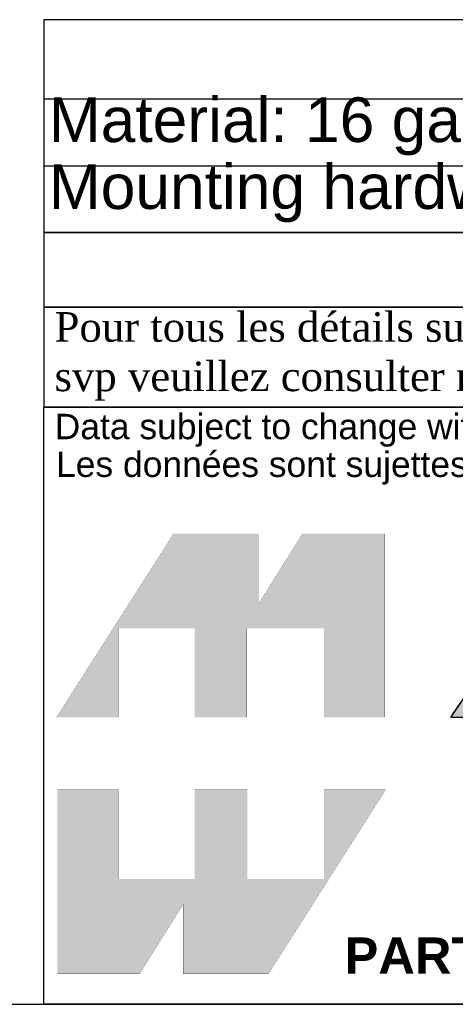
# Model space of a CAD drawing. Header units: inches. Extents: x 0 to 80, y 0 to 59.8.
# Tile 2 of 12: x 62.5 to 68.4, y 0 to 13.2. Entities that reach past the tile are written whole.
import ezdxf
from ezdxf.enums import TextEntityAlignment as Align

# ---------------------------------------------------------------- set-up
doc = ezdxf.new("R2010")
doc.units = ezdxf.units.IN
doc.header["$MEASUREMENT"] = 0
doc.layers.add('Default', color=7, linetype='Continuous')
doc.styles.add('SEACAD_Arial', font='arial.ttf')

# ---------------------------------------------------------------- blocks, each defined once
blk = doc.blocks.new('SE1')
at = {"color": 7, "linetype": 'Continuous'}
for p, q in [((62.867, 12.179), (80.006, 12.179)), ((62.867, 11.279), (80.006, 11.279))]:
    blk.add_line(p, q, dxfattribs=at)
blk.add_lwpolyline([(62.867, 10.379), (62.867, 13.245), (80.006, 13.245), (80.006, 10.379), (62.867, 10.379)], dxfattribs=at)
at = {"color": 7, "linetype": 'Continuous', "style": 'SEACAD_Arial'}
for s, p in [('Material: 16 ga. Steel (0.057").', (62.93, 12.199)), ('Mounting hardware not included.', (62.93, 11.299))]:
    blk.add_text(s, height=0.6, dxfattribs=at).set_placement(p, align=Align.TOP_LEFT)
blk = doc.blocks.new('block_2')
at = {"layer": 'Default', "linetype": 'Continuous'}
blk.add_hatch(color=7, dxfattribs=at).paths.add_polyline_path([(-0.8327, 0.0667), (-0.8327, 0.0841), (-0.8327, 0.1076), (-0.8327, 0.1345), (-0.8327, 0.1621), (-0.8327, 0.1875), (-0.8327, 0.2079), (-0.8327, 0.2206), (-0.8328, 0.2234), (-0.8344, 0.2234), (-0.8377, 0.2234), (-0.8421, 0.2234), (-0.8471, 0.2234), (-0.8522, 0.2234), (-0.857, 0.2234), (-0.8609, 0.2234), (-0.8647, 0.2195), (-0.8786, 0.1989), (-0.901, 0.1657), (-0.9282, 0.1254), (-0.9562, 0.0838), (-0.9813, 0.0466), (-0.9996, 0.0194), (-1.0073, 0.008), (-1.0057, 0.0079), (-1.0009, 0.0079), (-0.9941, 0.0079), (-0.9863, 0.0079), (-0.9785, 0.0079), (-0.9719, 0.0079), (-0.9676, 0.0079), (-0.9662, 0.0083), (-0.9595, 0.0184), (-0.9459, 0.0389), (-0.9281, 0.0659), (-0.9086, 0.0953), (-0.8901, 0.1233), (-0.8753, 0.1456), (-0.8668, 0.1584), (-0.8657, 0.1579), (-0.8657, 0.1442), (-0.8657, 0.1213), (-0.8657, 0.0931), (-0.8657, 0.0637), (-0.8657, 0.037), (-0.8657, 0.0172), (-0.8657, 0.0081), (-0.8646, 0.0079), (-0.8609, 0.0079), (-0.8555, 0.0079), (-0.8492, 0.0079), (-0.8429, 0.0079), (-0.8375, 0.0079), (-0.8338, 0.0079), (-0.8326, 0.0081), (-0.8265, 0.0172), (-0.8132, 0.037), (-0.7954, 0.0637), (-0.7758, 0.0931), (-0.7569, 0.1213), (-0.7416, 0.1442), (-0.7324, 0.1579), (-0.731, 0.1584), (-0.731, 0.1456), (-0.731, 0.1233), (-0.731, 0.0953), (-0.731, 0.0659), (-0.731, 0.0389), (-0.731, 0.0184), (-0.731, 0.0083), (-0.7301, 0.0079), (-0.7266, 0.0079), (-0.7214, 0.0079), (-0.7152, 0.0079), (-0.709, 0.0079), (-0.7035, 0.0079), (-0.6998, 0.0079), (-0.6985, 0.008), (-0.6985, 0.0194), (-0.6985, 0.0466), (-0.6985, 0.0838), (-0.6985, 0.1254), (-0.6985, 0.1657), (-0.6985, 0.1989), (-0.6985, 0.2195), (-0.6987, 0.2234), (-0.701, 0.2234), (-0.7052, 0.2234), (-0.7105, 0.2234), (-0.7162, 0.2234), (-0.7215, 0.2234), (-0.7256, 0.2234), (-0.7277, 0.2234), (-0.7302, 0.2199), (-0.7408, 0.204), (-0.7574, 0.1793), (-0.7771, 0.1498), (-0.7973, 0.1196), (-0.8151, 0.093), (-0.8278, 0.0739)])
at = {"layer": 'Default', "color": 7, "linetype": 'Continuous'}
blk.add_lwpolyline([(-0.9941, 0.0079), (-1.0009, 0.0079), (-1.0057, 0.0079), (-1.0073, 0.008), (-0.9996, 0.0194), (-0.9813, 0.0466)], dxfattribs=at)
for points in [[(-1.0073, 0.0079), (-1.0073, 0.0079), (-0.8621, 0.2234), (-0.8621, 0.2234)], [(-0.9664, 0.0079), (-0.9664, 0.0079), (-1.0073, 0.0079), (-1.0073, 0.0079)]]:
    blk.add_open_spline(points, degree=3, dxfattribs=at)
blk = doc.blocks.new('Block1')
at = {"layer": 'Default', "linetype": 'Continuous'}
for points in [[(-0.0026, 0.7074), (0.1678, 0.7074), (0.1678, 0.9533), (0.3791, 0.9533), (0.3791, 0.7074), (0.5228, 0.7074), (0.5228, 0.9533), (0.7357, 0.9533), (0.7357, 0.7074), (0.9035, 0.7074), (0.9035, 1.2145), (0.6765, 1.2145), (0.5564, 1.0231), (0.5564, 1.2145), (0.3209, 1.2145)], [(0.9056, 0.5076), (0.7357, 0.5076), (0.7357, 0.2617), (0.5244, 0.2617), (0.5244, 0.5076), (0.3791, 0.5076), (0.3791, 0.2617), (0.1678, 0.2617), (0.1678, 0.5076), (0, 0.5076), (0, 0), (0.2271, 0), (0.3471, 0.1914), (0.3471, 0), (0.5826, 0)]]:
    blk.add_hatch(color=7, dxfattribs=at).paths.add_polyline_path(points)
at = {"layer": 'Default', "color": 7, "linetype": 'Continuous', "const_width": 0.00035}
for points in [[(-0.0026, 0.7074), (0.3209, 1.2145), (0.5564, 1.2145), (0.5564, 1.0231), (0.6765, 1.2145), (0.9035, 1.2145), (0.9035, 0.7074), (0.7357, 0.7074), (0.7357, 0.9533), (0.5228, 0.9533), (0.5228, 0.7074), (0.3791, 0.7074), (0.3791, 0.9533), (0.1678, 0.9533), (0.1678, 0.7074), (-0.0026, 0.7074)], [(0.9056, 0.5076), (0.5826, 0), (0.3471, 0), (0.3471, 0.1914), (0.2271, 0), (0, 0), (0, 0.5076), (0.1678, 0.5076), (0.1678, 0.2617), (0.3791, 0.2617), (0.3791, 0.5076), (0.5244, 0.5076), (0.5244, 0.2617), (0.7357, 0.2617), (0.7357, 0.5076), (0.9056, 0.5076)]]:
    blk.add_lwpolyline(points, close=True, dxfattribs=at)
at = {"layer": 'Default', "color": 7}
blk.add_blockref('block_2', (2.0929, 0.6996), dxfattribs=at)
blk = doc.blocks.new('Block13')
at = {"layer": 'Default', "color": 7, "linetype": 'Continuous'}
for p, q in [((0, 0), (0, 1.6479)), ((0, 1.6479), (3.5155, 1.6479)), ((3.5155, 0), (0, 0))]:
    blk.add_line(p, q, dxfattribs=at)
at = {"layer": 'Default', "color": 7}
blk.add_blockref('Block1', (0.0371, 0.0841), dxfattribs=at)
at = {"layer": 'Default', "attachment_point": 1}
for s, insert, char_height, width in [('{\\fArial|b0||i0||c0|p34;\\C7;\\W1.;\\T1.;Data subject to change without notice. Isometric drawing not to scale.}', (0.0298, 1.6292), 0.07, 3.486391), ('{\\fArial|b0||i0||c0|p34;\\C7;\\W1.;\\T1.;Les données sont sujettes à changement sans préavis.}', (0.0334, 1.525), 0.07, 3.235631), ('{\\fArial|b1||i0||c0|p34;\\C7;\\W1.;PART NO. \\P}', (0.8294, 0.1844), 0.1, 0.655523)]:
    blk.add_mtext(s, dxfattribs=dict(at, insert=insert, char_height=char_height, width=width))
blk = doc.blocks.new('Block11')
at = {"layer": 'Default', "color": 7}
blk.add_blockref('Block13', (0, 0), dxfattribs=at)
blk = doc.blocks.new('Block10')
at = {"layer": 'Default', "color": 7}
blk.add_blockref('Block11', (0, 0), dxfattribs=at)
blk = doc.blocks.new('Block2')
at = {"layer": 'Default', "color": 7, "linetype": 'Continuous'}
blk.add_line((-52.744, 0), (-0.012, 0), dxfattribs=at)
at = {"layer": 'Default', "color": 7, "xscale": 15, "yscale": 15, "zscale": 15}
blk.add_blockref('Block10', (-52.744, 0), dxfattribs=at)
blk = doc.blocks.new('Block222')
at = {"layer": 'Default', "color": 7}
blk.add_blockref('Block2', (106.578, -49.503), dxfattribs=at)

msp = doc.modelspace()

# ---------------------------------------------------------------- linework, layer by layer
at = {"layer": 'Default', "color": 7, "linetype": 'Continuous'}
msp.add_line((0, 0), (80, 0), dxfattribs=at)
for points in [[(62.864, 10.382), (62.864, 9.379), (80, 9.379), (80, 10.382), (62.864, 10.382)], [(62.864, 9.378), (62.864, 8.037), (79.994, 8.037), (79.994, 9.378), (62.864, 9.378)]]:
    msp.add_lwpolyline(points, dxfattribs=at)

# ---------------------------------------------------------------- block references
msp.add_blockref('SE1', (0, 0))
at = {"layer": 'Default', "color": 7, "xscale": 0.325, "yscale": 0.325, "zscale": 0.325}
msp.add_blockref('Block222', (45.368, 16.089), dxfattribs=at)

# ---------------------------------------------------------------- texts
at = {"layer": 'Default', "insert": (62.857, 8.714), "char_height": 0.3985, "width": 17.30113, "attachment_point": 4}
msp.add_mtext('{\\fTimes New Roman|b0||i0||c0|p34;\\C7;\\W1.; Pour tous les détails sur nos produits, \\P}{\\fTimes New Roman|b0||i0||c0|p34;\\C7;\\W1.; svp veuillez consulter notre site www.hammondmfg.com                      }', dxfattribs=at)

doc.saveas('drawing.dxf')
